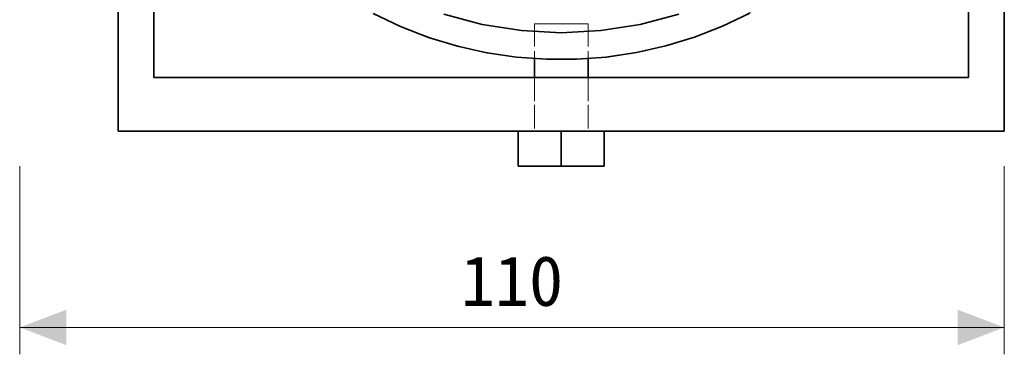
# Model space of a CAD drawing. Header units: millimetres. Extents: x 0 to 420, y 0 to 297.
# Tile 10 of 16: x 272 to 328, y 59 to 77. Entities that reach past the tile are written whole.
import ezdxf
from ezdxf.enums import TextEntityAlignment as Align

# ---------------------------------------------------------------- set-up
doc = ezdxf.new("R2010")
doc.units = ezdxf.units.MM
doc.linetypes.add('DASHED', pattern=[1.524, 1.27, -0.254])
for name, color, linetype, lineweight, true_color in [('DIM', 7, 'Continuous', 18, 0x1e5aa0), ('HIDDEN', 7, 'DASHED', 13, 0x969696), ('OUTLINE', 7, 'Continuous', 35, 0x141414)]:
    doc.layers.add(name, color=color, linetype=linetype, lineweight=lineweight, true_color=true_color)
doc.styles.add('ZH', font='simsun.ttc')

msp = doc.modelspace()

# ---------------------------------------------------------------- hatches: boundary and pattern name
at = {"layer": 'DIM'}
for points in [[(272.5, 60.275), (275.1, 59.287), (275.1, 61.263)], [(327.5, 60.275), (324.9, 61.263), (324.9, 59.287)]]:
    msp.add_hatch(color=7, dxfattribs=at).paths.add_polyline_path(points)

# ---------------------------------------------------------------- linework, layer by layer
for points in [[(272.5, 69.275), (272.5, 58.775)], [(327.5, 69.275), (327.5, 58.775)], [(272.5, 60.275), (327.5, 60.275)]]:
    msp.add_lwpolyline(points, dxfattribs=at)
at = {"layer": 'HIDDEN'}
for points in [[(278, 71.225), (278, 99.975)], [(280, 74.225), (280, 99.975)], [(325.5, 74.225), (325.5, 99.975)], [(327.5, 71.225), (327.5, 99.975)], [(314.125, 78.273), (312.003, 77.192), (309.78, 76.338), (307.48, 75.722), (305.128, 75.35), (302.75, 75.225), (300.372, 75.35), (298.02, 75.722), (295.72, 76.338), (293.497, 77.192), (291.375, 78.273)], [(309.317, 77.765), (307.168, 77.189), (304.971, 76.841), (302.75, 76.725), (300.529, 76.841), (298.332, 77.189), (296.183, 77.765)], [(302.75, 77.225), (302.5, 77.225), (302.25, 77.225), (302, 77.225), (301.75, 77.225), (301.5, 77.225), (301.25, 77.225)], [(301.25, 77.225), (301.75, 77.225), (302.25, 77.225), (302.75, 77.225), (303.25, 77.225), (303.75, 77.225), (304.25, 77.225)], [(302.75, 77.225), (302.5, 77.225), (302.25, 77.225), (302, 77.225), (301.75, 77.225), (301.5, 77.225), (301.25, 77.225)], [(301.25, 77.225), (301.75, 77.225), (302.25, 77.225), (302.75, 77.225), (303.25, 77.225), (303.75, 77.225), (304.25, 77.225)], [(301.25, 77.225), (301.25, 75.275)], [(301.25, 77.225), (301.25, 71.225)], [(304.25, 77.225), (304, 77.225), (303.75, 77.225), (303.5, 77.225), (303.25, 77.225), (303, 77.225), (302.75, 77.225)], [(304.25, 77.225), (304, 77.225), (303.75, 77.225), (303.5, 77.225), (303.25, 77.225), (303, 77.225), (302.75, 77.225)], [(304.25, 77.225), (304.25, 75.275)], [(304.25, 77.225), (304.25, 71.225)], [(325.5, 74.225), (280, 74.225)], [(301.25, 74.225), (301.25, 71.225)], [(304.25, 74.225), (304.25, 71.225)], [(278, 71.225), (327.5, 71.225)], [(302.75, 71.225), (300.35, 71.225)], [(300.35, 71.225), (300.35, 69.275)], [(300.35, 71.225), (302.75, 71.225)], [(300.35, 71.225), (300.35, 69.275)], [(302.75, 71.225), (300.35, 71.225)], [(300.35, 71.225), (300.35, 69.275)], [(300.35, 71.225), (302.75, 71.225)], [(302.75, 71.225), (302.5, 71.225), (302.25, 71.225), (302, 71.225), (301.75, 71.225), (301.5, 71.225), (301.25, 71.225)], [(301.25, 71.225), (301.75, 71.225), (302.25, 71.225), (302.75, 71.225), (303.25, 71.225), (303.75, 71.225), (304.25, 71.225)], [(302.75, 71.225), (302.5, 71.225), (302.25, 71.225), (302, 71.225), (301.75, 71.225), (301.5, 71.225), (301.25, 71.225)], [(301.25, 71.225), (301.75, 71.225), (302.25, 71.225), (302.75, 71.225), (303.25, 71.225), (303.75, 71.225), (304.25, 71.225)], [(305.15, 71.225), (302.75, 71.225)], [(302.75, 71.225), (305.15, 71.225)], [(304.25, 71.225), (304, 71.225), (303.75, 71.225), (303.5, 71.225), (303.25, 71.225), (303, 71.225), (302.75, 71.225)], [(302.75, 71.225), (302.75, 69.275)], [(302.75, 71.225), (302.75, 69.275)], [(305.15, 71.225), (302.75, 71.225)], [(302.75, 71.225), (305.15, 71.225)], [(304.25, 71.225), (304, 71.225), (303.75, 71.225), (303.5, 71.225), (303.25, 71.225), (303, 71.225), (302.75, 71.225)], [(302.75, 71.225), (302.75, 69.275)], [(305.15, 71.225), (305.15, 69.275)], [(305.15, 71.225), (305.15, 69.275)], [(305.15, 71.225), (305.15, 69.275)], [(300.35, 69.275), (302.75, 69.275)], [(302.75, 69.275), (300.35, 69.275)], [(300.35, 69.275), (302.75, 69.275)], [(302.75, 69.275), (305.15, 69.275)], [(305.15, 69.275), (302.75, 69.275)], [(302.75, 69.275), (305.15, 69.275)]]:
    msp.add_lwpolyline(points, dxfattribs=at)
at = {"layer": 'OUTLINE'}
for points in [[(325.5, 74.225), (325.5, 99.975)], [(327.5, 71.225), (327.5, 99.975)], [(278, 91.725), (278, 71.225)], [(280, 74.225), (280, 91.725)], [(313.279, 77.808), (311.761, 77.086), (310.194, 76.477), (308.586, 75.986), (306.947, 75.615), (305.284, 75.367), (303.608, 75.241), (301.927, 75.24), (300.251, 75.363), (298.588, 75.609), (296.948, 75.977), (295.34, 76.466), (293.772, 77.071), (292.253, 77.791)], [(309.317, 77.765), (307.168, 77.189), (304.971, 76.841), (302.75, 76.725), (300.529, 76.841), (298.332, 77.189), (296.183, 77.765)], [(301.25, 75.275), (301.25, 74.225)], [(304.25, 75.275), (304.25, 74.225)], [(325.5, 74.225), (280, 74.225)], [(278, 71.225), (327.5, 71.225)], [(300.35, 71.225), (300.35, 69.275)], [(302.75, 71.225), (302.75, 69.275)], [(305.15, 71.225), (305.15, 69.275)], [(302.75, 69.275), (300.35, 69.275)], [(305.15, 69.275), (302.75, 69.275)]]:
    msp.add_lwpolyline(points, dxfattribs=at)

# ---------------------------------------------------------------- texts
at = {"layer": 'DIM', "style": 'ZH'}
msp.add_text('110', height=2.8, dxfattribs=at).set_placement((300, 62.875), align=Align.MIDDLE_CENTER)

doc.saveas('drawing.dxf')
